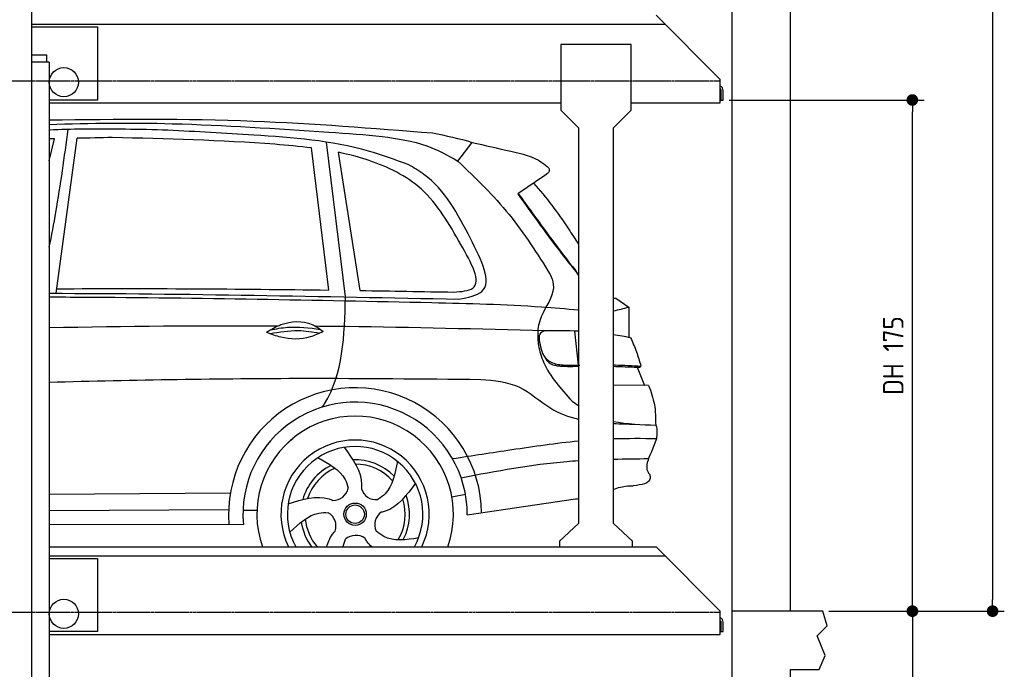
# Model space of a CAD drawing. Header units: millimetres. Extents: x -328 to 6332, y -257 to 9648.
# Tile 6 of 7: x 2962 to 6332, y 3751 to 5975. Entities that reach past the tile are written whole.
import ezdxf

# ---------------------------------------------------------------- set-up
doc = ezdxf.new("R2010")
doc.units = ezdxf.units.MM
doc.linetypes.add('GEN3', pattern=[6.25, 5, -1.25])
for name, color, linetype in [('3', 6, 'GEN3'), ('4', 3, 'Continuous'), ('5', 3, 'Continuous'), ('car', 10, 'Continuous')]:
    doc.layers.add(name, color=color, linetype=linetype)
doc.styles.get("Standard").update_dxf_attribs({"font": 'ISOCP.SHX'})
doc.dimstyles.new('GEN-ISO$0', dxfattribs={"dimscale": 20, "dimtxt": 3.5, "dimasz": 2, "dimexe": 2, "dimexo": 1, "dimgap": 1.5, "dimtad": 1, "dimdec": 1, "dimlfac": 0.1, "dimdsep": 46, "dimtxsty": 'STANDARD', "dimblk": 'PUNKT', "dimcen": 2, "dimclrd": 256, "dimclre": 256, "dimclrt": 2, "dimadec": 0, "dimazin": 0, "dimtp": 0.1, "dimtm": 0.1, "dimtfac": 0.71, "dimtdec": 1, "dimtmove": 2, "dimatfit": 3, "dimldrblk": 'PUNKT', "dimfxl": 1, "dimtolj": 1, "dimarcsym": 0})

# ---------------------------------------------------------------- blocks, each defined once
blk = doc.blocks.new('PUNKT')
at = {"layer": '4', "color": 0, "linetype": 'ByBlock'}
blk.add_line((-0.5, 0), (-1, 0), dxfattribs=at)
at = {"layer": '4', "color": 0, "linetype": 'ByBlock', "const_width": 0.5}
blk.add_lwpolyline([(-0.25, 0, 1), (0.25, 0, 1)], format="xyb", close=True, dxfattribs=at)
blk = doc.blocks.new('*D7')
at = {"layer": '5', "lineweight": -2}
for p, q in [((5620, 9150), (6332.3, 9150)), ((6292.3, 9110), (6292.3, 3990)), ((5731.2, 3950), (6332.3, 3950))]:
    blk.add_line(p, q, dxfattribs=at)
at = {"layer": 'DEFPOINTS', "color": 0}
for p in [(5600, 9150), (5711.2, 3950), (6292.3, 3950)]:
    blk.add_point(p, dxfattribs=at)
at = {"layer": '5', "lineweight": -2, "xscale": 40, "yscale": 40, "zscale": 40}
for p, rotation in [((6292.3, 9150), 90), ((6292.3, 3950), 270)]:
    blk.add_blockref('PUNKT', p, dxfattribs=dict(at, rotation=rotation))
at = {"layer": '5', "color": 2, "insert": (6227.3, 6550), "char_height": 70, "attachment_point": 5, "rotation": 90}
blk.add_mtext('\\A1;520', dxfattribs=at)
blk = doc.blocks.new('*D3')
at = {"layer": '5', "lineweight": -2}
for p, q in [((5390, 5700), (6057.6, 5700)), ((6017.6, 3990), (6017.6, 5660)), ((5731.2, 3950), (6057.6, 3950))]:
    blk.add_line(p, q, dxfattribs=at)
at = {"layer": 'DEFPOINTS', "color": 0}
for p in [(5370, 5700), (6017.6, 5700), (5711.2, 3950)]:
    blk.add_point(p, dxfattribs=at)
at = {"layer": '5', "lineweight": -2, "xscale": 40, "yscale": 40, "zscale": 40}
for p, rotation in [((6017.6, 5700), 90), ((6017.6, 3950), 270)]:
    blk.add_blockref('PUNKT', p, dxfattribs=dict(at, rotation=rotation))
at = {"layer": '5', "color": 2, "insert": (5952.1, 4825), "char_height": 70, "attachment_point": 5, "rotation": 90}
blk.add_mtext('DH 175', dxfattribs=at)
blk = doc.blocks.new('*D4')
at = {"layer": '5', "lineweight": -2}
for p, q in [((5731.2, 3950), (6057.8, 3950)), ((6017.8, 3910), (6017.8, 240)), ((5420, 200), (6057.8, 200))]:
    blk.add_line(p, q, dxfattribs=at)
at = {"layer": 'DEFPOINTS', "color": 0}
for p in [(5711.2, 3950), (5400, 200), (6017.8, 200)]:
    blk.add_point(p, dxfattribs=at)
at = {"layer": '5', "lineweight": -2, "xscale": 40, "yscale": 40, "zscale": 40}
for p, rotation in [((6017.8, 3950), 90), ((6017.8, 200), 270)]:
    blk.add_blockref('PUNKT', p, dxfattribs=dict(at, rotation=rotation))
at = {"layer": '5', "color": 2, "insert": (5952.8, 2075), "char_height": 70, "attachment_point": 5, "rotation": 90}
blk.add_mtext('\\A1;375', dxfattribs=at)

msp = doc.modelspace()

# ---------------------------------------------------------------- linework, layer by layer
for p, q in [((3003, 265), (3003, 6830)), ((5360, 5770), (5140, 5990)), ((4814.5, 5890), (4814.5, 5665)), ((5054.5, 5890), (4814.5, 5890)), ((5054.5, 5665), (5054.5, 5890)), ((3063, 5830), (3053, 5830)), ((3063, 5830), (3063, 265)), ((5360, 5690), (5360, 5770)), ((5360, 5737.727), (5360, 5730)), ((3063, 5690), (4814.5, 5690)), ((4874.5, 5605), (4814.5, 5665)), ((5054.5, 5665), (4994.5, 5605)), ((5054.5, 5690), (5360, 5690)), ((4874.5, 5605), (4874.5, 4250)), ((4994.5, 4250), (4994.5, 5605)), ((4874.5, 4250), (4809.5, 4190)), ((5059.5, 4190), (4994.5, 4250)), ((4809.5, 4190), (4809.5, 4170)), ((5059.5, 4170), (5059.5, 4190)), ((3063, 4170), (5140, 4170)), ((5360, 3950), (5140, 4170)), ((5360, 3870), (5360, 3950)), ((5400, 3950), (5400, 3950)), ((5360, 3917.727), (5360, 3910)), ((3063, 3870), (5360, 3870))]:
    msp.add_line(p, q)
for points in [[(5600, 3950), (5600, 6150), (5600, 9350), (0, 9350), (0, 0), (5600, 0), (5600, 3750), (5698.53, 3750), (5718.661, 3797.939), (5691.114, 3865.733), (5726.078, 3899.63), (5711.245, 3950), (5400, 3950), (5400, 200), (4950, 192.931), (4950, 91.608), (4850, 91.608), (4850, 176.952), (200, 250), (200, 9150), (5400, 9150), (5400, 3950)], [(3003, 5959.522), (5170, 5960)], [(3003, 5950), (3227.5, 5950)], [(3227.5, 5950), (3227.5, 5700), (3063, 5700)], [(3063, 4139.535), (5170, 4140)], [(3063, 4130), (3227.5, 4130)], [(3227.5, 4130), (3227.5, 3880), (3063, 3880)]]:
    msp.add_lwpolyline(points)
msp.add_lwpolyline([(3003, 5830), (3003, 5855), (3053, 5855), (3053, 5830)], close=True)
for points in [[(5360, 5737.727, -0.18267581), (5362, 5732.435), (5362, 5700), (5370, 5700), (5370, 5732.435, 0.30561468), (5360, 5747.268)], [(5360, 3917.727, -0.18267581), (5362, 3912.435), (5362, 3880), (5370, 3880), (5370, 3912.435, 0.30561468), (5360, 3927.268)]]:
    msp.add_lwpolyline(points, format="xyb")
for centre in [(3112.854, 5761), (3112.854, 3941)]:
    msp.add_circle(centre, 49.854)
at = {"layer": '3'}
for p, q in [((5360, 5765), (295, 5765)), ((5360, 3945), (295, 3945))]:
    msp.add_line(p, q, dxfattribs=at)
at = {"layer": 'car'}
for p, q in [((3063, 5491.86), (3081.321, 5567.253)), ((3086.706, 5038.308), (3158.255, 5568.991)), ((4019.838, 5049.347), (3960.832, 5535.969)), ((4077.046, 5026.044), (4011.53, 5555.991)), ((4461.891, 5491.17), (4510.696, 5554.682)), ((4127.127, 5047.783), (4052.512, 5520.906)), ((4759.704, 5442.118), (4666.699, 5378.812)), ((4994.5, 5021.924), (5002.198, 5022.136)), ((5002.198, 5022.136), (5046.66, 4991.27)), ((5046.66, 4991.27), (5046.628, 4887.124)), ((4860.713, 4909.172), (4873.03, 4792.168)), ((5075.62, 4785.387), (5100.06, 4722.456)), ((5114.821, 4722.329), (4994.5, 4723.371)), ((5141.429, 4540.363), (5123.284, 4492.933)), ((3063, 4350.928), (3682.986, 4354.692)), ((4440.927, 4341.258), (4487.731, 4350.178)), ((4493.931, 4279.606), (4864.689, 4334.102)), ((3063, 4295.111), (3677.05, 4297.68)), ((3726.124, 4296.138), (3773.784, 4295.558)), ((3063, 4247.599), (3727.446, 4246.365))]:
    msp.add_line(p, q, dxfattribs=at)
for radius in [38.176, 31.574]:
    msp.add_circle((4109.942, 4282.012), radius, dxfattribs=at)
for centre, radius, start, end in [((4109.889, 4281.428), 433.143, 0.713034, 184.611464), ((4109.889, 4281.428), 384.046, 359.728185, 185.238388), ((4109.889, 4281.428), 336.401, 340.656235, 199.343765), ((4109.913, 4282.003), 254.002, 333.835367, 206.164633), ((4109.942, 4282.012), 231.908, 331.118294, 208.881706), ((4109.942, 4282.012), 186.234, 44.26331, 92.401076), ((4109.942, 4282.012), 171.516, 41.590242, 89.735966), ((4109.942, 4282.012), 186.234, 116.262636, 164.391182), ((4109.942, 4282.012), 171.516, 113.590508, 161.725726), ((4034.871, 4381.501), 52.287, 268.672155, 348.430967), ((4181.364, 4384.153), 52.287, 196.672155, 276.430967), ((4109.942, 4282.012), 171.516, 329.577035, 17.73023), ((4109.942, 4282.012), 186.234, 332.251274, 20.396389), ((3992.124, 4241.359), 52.287, 340.672155, 60.430967), ((4229.154, 4245.649), 52.287, 124.672155, 204.430967), ((4109.942, 4282.012), 186.234, 188.250185, 216.974514), ((4109.942, 4282.012), 171.516, 185.577469, 220.773341), ((4112.197, 4157.398), 52.287, 52.672155, 132.430967)]:
    msp.add_arc(centre, radius, start, end, dxfattribs=at)
for points, knots in [([(3063, 5631.868), (3295.832, 5634.977), (3733.813, 5638.601), (4170.452, 5603.677), (4375.012, 5587.316)], [85.04113673, 85.04113673, 85.04113673, 85.04113673, 783.1318761, 1398.45159809, 1398.45159809, 1398.45159809, 1398.45159809]), ([(3063, 5616.366), (3203.349, 5621.682), (3522.408, 5624.121), (3901.249, 5597.333), (4145.047, 5581.867), (4202.749, 5575.059)], [460.54053168, 460.54053168, 460.54053168, 460.54053168, 881.65190656, 1416.36611316, 1602.40445222, 1602.40445222, 1602.40445222, 1602.40445222]), ([(3468.373, 5596.78), (3371.724, 5599.155), (3236.558, 5602.476), (3101.481, 5598.757), (3063, 5597.271)], [0, 0, 0, 0, 289.92578759, 405.46220923, 405.46220923, 405.46220923, 405.46220923]), ([(3063, 5196.318), (3071.023, 5236.241), (3096.592, 5369.883), (3114.864, 5504.796), (3127.669, 5599.341)], [161.30732451, 161.30732451, 161.30732451, 161.30732451, 283.47066553, 569.57950884, 569.57950884, 569.57950884, 569.57950884]), ([(4292.1, 5478.68), (4246.843, 5495.37), (4077.369, 5557.867), (3795.936, 5578.566), (3566.349, 5591.332), (3468.373, 5596.78)], [0, 0, 0, 0, 144.38685037, 540.67992324, 835.69120666, 835.69120666, 835.69120666, 835.69120666]), ([(3960.832, 5535.969), (3919.148, 5541.356), (3691.78, 5561.61), (3464.157, 5567), (3278.506, 5571.396)], [637.56260995, 637.56260995, 637.56260995, 637.56260995, 763.5499019, 1320.8101244, 1320.8101244, 1320.8101244, 1320.8101244]), ([(4202.749, 5575.059), (4254.999, 5567.951), (4346.696, 5555.477), (4427.241, 5510.513), (4461.891, 5491.17)], [0, 0, 0, 0, 156.40957279, 274.49702776, 274.49702776, 274.49702776, 274.49702776]), ([(4510.696, 5554.682), (4554.46, 5544.773), (4634.634, 5526.62), (4729.035, 5505.188), (4765.562, 5473.771), (4773.378, 5467.048)], [0, 0, 0, 0, 135.79118278, 248.76576552, 279.52055206, 279.52055206, 279.52055206, 279.52055206]), ([(4471.582, 5205.594), (4432.244, 5274.965), (4358.74, 5404.587), (4188.687, 5487.524), (4087.85, 5513.662), (4052.512, 5520.906)], [0, 0, 0, 0, 233.68439884, 436.64492721, 544.70603413, 544.70603413, 544.70603413, 544.70603413]), ([(4504.915, 5225.659), (4461.4, 5309.277), (4407.813, 5412.249), (4310.408, 5468.169), (4292.1, 5478.68)], [0, 0, 0, 0, 271.55977311, 334.41548981, 334.41548981, 334.41548981, 334.41548981]), ([(4461.891, 5491.17), (4523.13, 5432.154), (4644.303, 5315.38), (4733.843, 5172.916), (4778.131, 5102.452)], [0, 0, 0, 0, 254.08987254, 502.76225998, 502.76225998, 502.76225998, 502.76225998]), ([(4773.378, 5467.048), (4774.1, 5463.249), (4776.158, 5452.405), (4766.183, 5446.169), (4759.704, 5442.118)], [0, 0, 0, 0, 10.85543163, 30.97910088, 30.97910088, 30.97910088, 30.97910088]), ([(4720.677, 5415.554), (4764.631, 5367.918), (4816.055, 5296.056), (4863.312, 5224.181), (4874.5, 5206.848)], [395.65394345, 395.65394345, 395.65394345, 395.65394345, 587.12250194, 647.96422904, 647.96422904, 647.96422904, 647.96422904]), ([(4666.699, 5378.812), (4717.63, 5307.241), (4781.754, 5217.13), (4850.853, 5130.818), (4865.07, 5113.06)], [0, 0, 0, 0, 263.42526544, 331.66454725, 331.66454725, 331.66454725, 331.66454725]), ([(4668.211, 5379.842), (4699.895, 5336.006), (4757.398, 5256.45), (4816.441, 5178.031), (4842.952, 5142.82)], [0, 0, 0, 0, 162.25725001, 294.47782475, 294.47782475, 294.47782475, 294.47782475]), ([(4465.326, 5018.183), (4496.517, 5024.179), (4597.293, 5043.553), (4542.647, 5151.276), (4504.915, 5225.659)], [0, 0, 0, 0, 83.00993091, 268.20753088, 268.20753088, 268.20753088, 268.20753088]), ([(4447.881, 5042.388), (4473.551, 5044.347), (4559.535, 5050.909), (4507.842, 5141.823), (4471.582, 5205.594)], [0, 0, 0, 0, 66.11082204, 221.4407691, 221.4407691, 221.4407691, 221.4407691]), ([(4842.952, 5142.82), (4850.54, 5134.014), (4860.689, 5122.237), (4869.305, 5109.321), (4871.478, 5106.063)], [0, 0, 0, 0, 34.81504787, 46.55767222, 46.55767222, 46.55767222, 46.55767222]), ([(4778.131, 5102.452), (4782.488, 5091.579), (4800.143, 5047.519), (4755.99, 4985.749), (4734.11, 4923.951), (4735.081, 4892.774), (4735.428, 4881.656)], [0, 0, 0, 0, 34.09795283, 138.17510847, 197.88759598, 230.98336188, 230.98336188, 230.98336188, 230.98336188]), ([(3063, 5025.771), (3100.86, 5025.695), (3537.379, 5024.163), (3973.823, 5014.994), (4372.413, 5006.62)], [1157.19015022, 1157.19015022, 1157.19015022, 1157.19015022, 1270.77070837, 2466.7509464, 2466.7509464, 2466.7509464, 2466.7509464]), ([(3997.114, 4648.543), (3999.842, 4652.438), (4069.401, 4756.209), (4073.298, 4893.737), (4077.046, 5026.044)], [175.1820291, 175.1820291, 175.1820291, 175.1820291, 189.89009308, 562.59257258, 562.59257258, 562.59257258, 562.59257258]), ([(4372.413, 5006.62), (4497.601, 5003.718), (4665.235, 4999.832), (4832.225, 4985.41), (4874.5, 4981.645)], [0, 0, 0, 0, 375.49028851, 502.79858334, 502.79858334, 502.79858334, 502.79858334]), ([(3806.331, 4904.654), (3822.317, 4914.478), (3868.488, 4942.851), (3946.902, 4946.289), (3987.993, 4916.812), (3999.998, 4908.2)], [0, 0, 0, 0, 56.38615768, 162.85270925, 206.79253599, 206.79253599, 206.79253599, 206.79253599]), ([(3819.941, 4912.923), (3839.437, 4916.865), (3895.873, 4927.384), (3953.126, 4920.127), (3990.611, 4914.869)], [7.57653008, 7.57653008, 7.57653008, 7.57653008, 52.54453162, 137.65923726, 137.65923726, 137.65923726, 137.65923726]), ([(4759.528, 4910.003), (4532.941, 4915.646), (4271.296, 4922.162), (4009.606, 4924.918), (3974.541, 4925.222)], [0, 0, 0, 0, 679.94077212, 785.14268485, 785.14268485, 785.14268485, 785.14268485]), ([(3806.331, 4904.654), (3822.396, 4898.743), (3870.544, 4881.727), (3941.391, 4879.588), (3986.048, 4901.39), (3999.998, 4908.2)], [5.20857777, 5.20857777, 5.20857777, 5.20857777, 44.19858244, 121.45502053, 156.55165958, 156.55165958, 156.55165958, 156.55165958]), ([(3818.067, 4900.485), (3850.414, 4905.889), (3907.02, 4915.348), (3963.436, 4906.513), (3987.608, 4902.22)], [0, 0, 0, 0, 73.87869257, 129.28264643, 129.28264643, 129.28264643, 129.28264643]), ([(4759.528, 4910.003), (4752.306, 4906.768), (4738.535, 4900.598), (4739.896, 4885.734), (4740.544, 4878.665)], [0, 0, 0, 0, 21.2763028, 40.57534917, 40.57534917, 40.57534917, 40.57534917]), ([(4735.428, 4881.656), (4736.098, 4874.423), (4738.609, 4847.321), (4763.594, 4767.395), (4814.899, 4710.924), (4852.556, 4669.475)], [0, 0, 0, 0, 21.78639458, 81.63409399, 246.74740324, 246.74740324, 246.74740324, 246.74740324]), ([(4740.544, 4878.665), (4743.546, 4857.157), (4747.873, 4826.157), (4784.209, 4798.022), (4827.063, 4791.059), (4860.3, 4791.859), (4879.42, 4792.319)], [0, 0, 0, 0, 61.68814119, 88.91579557, 131.37711416, 188.88844648, 188.88844648, 188.88844648, 188.88844648]), ([(5052.912, 4886.065), (5060.008, 4870.194), (5074.059, 4838.771), (5083.445, 4805.655), (5088.09, 4789.266)], [0, 0, 0, 0, 52.08157366, 103.11322652, 103.11322652, 103.11322652, 103.11322652]), ([(4759.342, 4819.852), (4763.356, 4812.411), (4770.687, 4798.824), (4790.02, 4792.862), (4806.291, 4789.405), (4821.422, 4788.723), (4832.105, 4788.342), (4837.071, 4788.165)], [0, 0, 0, 0, 24.29980573, 44.3743889, 57.43354771, 74.61313086, 89.53793221, 89.53793221, 89.53793221, 89.53793221]), ([(4994.5, 4793.105), (4996.743, 4793.065), (5027.952, 4792.43), (5059.142, 4790.789), (5088.09, 4789.266)], [115.07869557, 115.07869557, 115.07869557, 115.07869557, 121.81112777, 208.75100437, 208.75100437, 208.75100437, 208.75100437]), ([(4994.5, 4788.267), (5004.923, 4788.001), (5026.646, 4787.234), (5048.369, 4786.552), (5059.67, 4786.196)], [157.43213295, 157.43213295, 157.43213295, 157.43213295, 188.71360202, 222.63388792, 222.63388792, 222.63388792, 222.63388792]), ([(5080.985, 4785.095), (5082.748, 4785.047), (5086.045, 4784.958), (5087.441, 4787.897), (5088.09, 4789.266)], [0, 0, 0, 0, 4.79867602, 8.97789448, 8.97789448, 8.97789448, 8.97789448]), ([(5059.67, 4786.196), (5063.234, 4786.023), (5070.34, 4785.678), (5077.444, 4785.289), (5080.985, 4785.095)], [0, 0, 0, 0, 10.70534834, 21.34402657, 21.34402657, 21.34402657, 21.34402657]), ([(3063, 4734.236), (3354.618, 4741.863), (3847.205, 4750.468), (4339.86, 4745.508), (4540.82, 4743.485)], [2171.6332859, 2171.6332859, 2171.6332859, 2171.6332859, 3046.71569269, 3649.59835201, 3649.59835201, 3649.59835201, 3649.59835201]), ([(4540.82, 4743.485), (4585.971, 4739.642), (4675.952, 4731.982), (4768.755, 4641.851), (4840.928, 4615.206), (4874.5, 4607.333)], [0, 0, 0, 0, 132.0898391, 263.24135713, 367.49729098, 367.49729098, 367.49729098, 367.49729098]), ([(5114.821, 4722.329), (5122.533, 4700.962), (5138.289, 4657.31), (5138.684, 4610.885), (5138.886, 4587.184)], [0, 0, 0, 0, 67.6224914, 138.15469868, 138.15469868, 138.15469868, 138.15469868]), ([(4874.5, 4531.931), (4798.094, 4524.677), (4654.347, 4503.405), (4511.085, 4481.566), (4443.732, 4471.27)], [267.24089233, 267.24089233, 267.24089233, 267.24089233, 497.58316337, 702.08352874, 702.08352874, 702.08352874, 702.08352874]), ([(4072.823, 4510.956), (4102.39, 4469.555), (4135.006, 4423.885), (4131.816, 4373.858), (4131.275, 4369.152)], [0, 0, 0, 0, 140.86220674, 155.38829952, 155.38829952, 155.38829952, 155.38829952]), ([(5123.284, 4492.933), (5112.832, 4470.08), (5100.364, 4442.822), (5116.007, 4421.18), (5118.535, 4417.682)], [0, 0, 0, 0, 65.64358952, 78.29812644, 78.29812644, 78.29812644, 78.29812644]), ([(3982.138, 4475.565), (4019.861, 4454.876), (4068.171, 4428.381), (4083.66, 4381.768), (4086.085, 4370.959)], [0, 0, 0, 0, 119.17913262, 152.62743133, 152.62743133, 152.62743133, 152.62743133]), ([(4254.517, 4463.338), (4246.498, 4421.068), (4236.233, 4366.963), (4196.724, 4337.831), (4187.22, 4332.194)], [0, 0, 0, 0, 119.17913262, 152.5469721, 152.5469721, 152.5469721, 152.5469721]), ([(4874.5, 4464.416), (4861.08, 4463.547), (4726.397, 4453.586), (4593.11, 4429.18), (4473.224, 4405.842)], [239.44506058, 239.44506058, 239.44506058, 239.44506058, 279.84482947, 645.25211884, 645.25211884, 645.25211884, 645.25211884]), ([(5118.535, 4417.682), (5119.286, 4413.228), (5123.73, 4386.866), (5090.207, 4382.678), (5062.347, 4379.198)], [0, 0, 0, 0, 12.78278688, 75.6563783, 75.6563783, 75.6563783, 75.6563783]), ([(4316.199, 4388.028), (4285.961, 4347.114), (4252.593, 4301.965), (4204.006, 4289.547), (4199.344, 4288.606)], [0, 0, 0, 0, 140.86220674, 155.44426107, 155.44426107, 155.44426107, 155.44426107]), ([(4994.5, 4367.306), (5010.062, 4372.671), (5032.244, 4379.488), (5055.482, 4379.264), (5062.347, 4379.198)], [133.69611197, 133.69611197, 133.69611197, 133.69611197, 182.60392692, 203.11258303, 203.11258303, 203.11258303, 203.11258303]), ([(3880.704, 4317.479), (3929.215, 4332.805), (3982.748, 4349.718), (4029.354, 4331.206), (4033.679, 4329.228)], [0, 0, 0, 0, 140.86220674, 155.44246075, 155.44246075, 155.44246075, 155.44246075]), ([(3886.339, 4220.296), (3917.673, 4249.779), (3957.797, 4287.535), (4006.911, 4287.864), (4017.936, 4286.831)], [0, 0, 0, 0, 119.17913262, 152.61663369, 152.61663369, 152.61663369, 152.61663369]), ([(4013.211, 4170), (4017.186, 4185.762), (4025.032, 4204.695), (4038.26, 4220.636), (4041.501, 4224.157)], [91.3266354, 91.3266354, 91.3266354, 91.3266354, 140.86220674, 155.53165377, 155.53165377, 155.53165377, 155.53165377]), ([(4327.058, 4200.512), (4284.647, 4194.163), (4230.823, 4186.105), (4190.169, 4217.39), (4181.549, 4224.023)], [0, 0, 0, 0, 119.17913262, 151.24849964, 151.24849964, 151.24849964, 151.24849964]), ([(4167.023, 4170), (4161.252, 4175.171), (4152.861, 4184.259), (4146.134, 4194.894), (4143.786, 4199.065)], [116.52728216, 116.52728216, 116.52728216, 116.52728216, 140.86220674, 155.53261951, 155.53261951, 155.53261951, 155.53261951])]:
    msp.add_open_spline(points, degree=3, knots=knots, dxfattribs=at)
for points in [[(3081.321, 5567.253), (3075.214, 5567.105), (3069.107, 5566.954), (3063, 5566.801)], [(3278.506, 5571.396), (3238.424, 5570.618), (3198.341, 5569.841), (3158.255, 5568.991)], [(4375.012, 5587.316), (4421.075, 5577.971), (4467.137, 5568.626), (4510.696, 5554.682)], [(4865.07, 5113.06), (4868.211, 5108.396), (4871.351, 5103.732), (4874.5, 5099.074)], [(4871.478, 5106.063), (4872.486, 5104.596), (4873.493, 5103.13), (4874.5, 5101.663)], [(3063, 5038.356), (3530.441, 5037.566), (3997.884, 5027.875), (4465.326, 5018.183)], [(3088.788, 5053.758), (3399.132, 5055.51), (3709.509, 5053.606), (4019.838, 5049.347)], [(4127.127, 5047.783), (4234.049, 5046.14), (4340.965, 5044.264), (4447.881, 5042.388)], [(4994.5, 4978.559), (5012.004, 4981.525), (5029.332, 4986.398), (5046.66, 4991.27)], [(3844.35, 4926.054), (3583.91, 4927.133), (3323.442, 4924.748), (3063, 4919.76)], [(4874.5, 4908.652), (4836.285, 4910.303), (4797.907, 4910.153), (4759.528, 4910.003)], [(5052.912, 4886.065), (5033.451, 4889.532), (5013.991, 4892.999), (4994.5, 4896.127)], [(4837.071, 4788.165), (4849.547, 4788.196), (4862.023, 4788.228), (4874.5, 4788.274)], [(4852.556, 4669.475), (4859.854, 4664.272), (4867.153, 4659.068), (4874.5, 4653.993)], [(4994.5, 4599.921), (5040.745, 4590.11), (5090.157, 4588.637), (5139.568, 4587.164)], [(4994.5, 4592.493), (5018.578, 4591.336), (5042.919, 4590.825), (5067.261, 4590.313)], [(5139.568, 4587.164), (5145.437, 4570.456), (5142.079, 4553.781), (5141.429, 4540.363)], [(3874.861, 4522.111), (3882.126, 4528.589), (3889.39, 4535.066), (3896.602, 4541.571)], [(5141.429, 4540.363), (5092.419, 4540.663), (5043.41, 4540.963), (4994.5, 4539.508)], [(5113.949, 4471.262), (5074.116, 4470.839), (5034.282, 4470.417), (4994.5, 4469.463)], [(4864.817, 4334.14), (4868.045, 4334.748), (4871.273, 4335.356), (4874.5, 4335.968)], [(4068.8, 4170), (4070.757, 4178.67), (4073.838, 4187.33), (4076.919, 4195.991)]]:
    msp.add_open_spline(points, degree=3, dxfattribs=at)
at = {"layer": 'DEFPOINTS', "color": 0, "linetype": 'ByBlock'}
msp.add_point((5313.165, 5690), dxfattribs=at)
msp.add_point((5313.165, 5690), dxfattribs=at)

# ---------------------------------------------------------------- dimensions: what is measured, and where the dimension line sits
at = {"layer": '5'}
for base, p1, p2, override, picture, middle in [((6292.315, 3950), (5600, 9150), (5711.245, 3950), {"dimlfac": 0.1}, '*D7', (6227.308, 6550)), ((6017.773, 200), (5711.245, 3950), (5400, 200), {"dimdec": 2, "dimtdec": 0}, '*D4', (5952.773, 2075))]:
    dim = msp.add_linear_dim(base=base, p1=p1, p2=p2, angle=90, dimstyle='GEN-ISO$0', override=override, dxfattribs=at)
    dim.commit()
    dim.dimension.update_dxf_attribs({"geometry": picture, "text_midpoint": middle})
dim = msp.add_linear_dim(base=(6017.564, 5700), p1=(5711.245, 3950), p2=(5370, 5700), angle=90, text='DH <>', dimstyle='GEN-ISO$0', override={"dimscale": 20, "dimlfac": 0.1, "dimtolj": 0}, dxfattribs=at)
dim.commit()
dim.dimension.update_dxf_attribs({"geometry": '*D3', "text_midpoint": (5952.077, 4825)})

doc.saveas('drawing.dxf')
